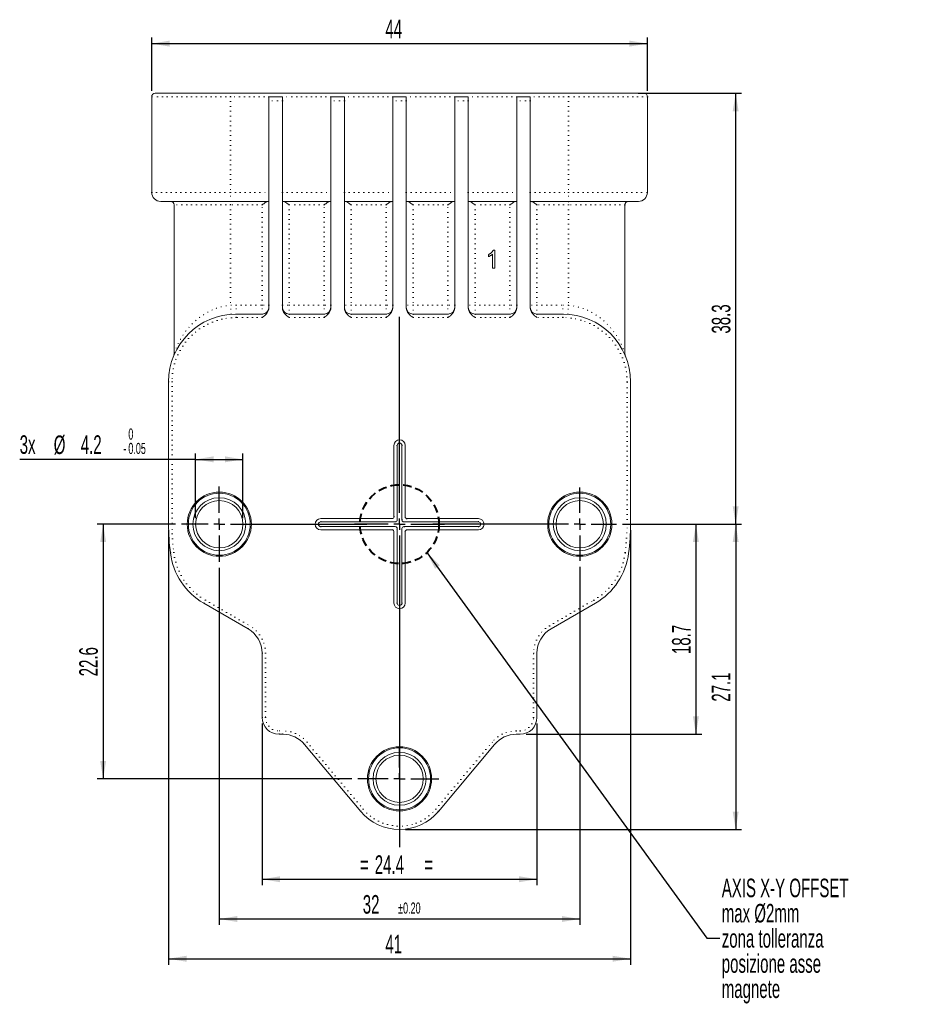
# Model space of a CAD drawing. Header units: millimetres. Extents: x 36 to 454, y 105 to 404.
# Tile 4 of 6: x 36 to 171, y 223 to 371. Entities that reach past the tile are written whole.
import ezdxf

# ---------------------------------------------------------------- set-up
doc = ezdxf.new("R2010")
doc.units = ezdxf.units.MM
doc.linetypes.add('DOT2', pattern=[0.635, 0, -0.635])
doc.linetypes.add('HIDDEN', pattern=[1.905, 1.27, -0.635])
doc.layers.add('LINEE_SOTTILI', color=7, linetype='Continuous')
doc.styles.add('SLDTEXTSTYLE2', font='TXT', dxfattribs={"width": 0.605})
doc.dimstyles.new('SLDDIMSTYLE0', dxfattribs={"dimtxt": 2.8, "dimasz": 2.7, "dimexe": 0, "dimexo": 0.0625, "dimgap": 0.7, "dimtad": 1, "dimlfac": 0.588235, "dimrnd": 1e-09, "dimzin": 12, "dimdsep": 46, "dimtxsty": 'SLDTEXTSTYLE2', "dimsah": 1, "dimcen": 0.09, "dimadec": 0, "dimazin": 3, "dimtfac": 1, "dimtofl": 0, "dimtmove": 0, "dimatfit": 3, "dimfxl": 0, "dimfrac": 2, "dimtolj": 1, "dimtzin": 12, "dimarcsym": 0})
doc.dimstyles.new('SLDDIMSTYLE1', dxfattribs={"dimtxt": 2.8, "dimasz": 2.7, "dimexe": 0, "dimexo": 0.0625, "dimgap": 0.7, "dimtad": 1, "dimlfac": 0.588235, "dimrnd": 1e-09, "dimzin": 12, "dimdsep": 46, "dimtxsty": 'SLDTEXTSTYLE2', "dimsah": 1, "dimcen": 0.09, "dimadec": 0, "dimazin": 3, "dimtol": 1, "dimtp": 0.2, "dimtm": 0.2, "dimtfac": 1, "dimtofl": 0, "dimtmove": 0, "dimatfit": 3, "dimfxl": 0, "dimfrac": 2, "dimtolj": 1, "dimtzin": 0, "dimarcsym": 0})
doc.dimstyles.new('SLDDIMSTYLE2', dxfattribs={"dimtxt": 2.8, "dimasz": 2.7, "dimexe": 0, "dimexo": 0.0625, "dimgap": 0.7, "dimtad": 1, "dimlfac": 0.588235, "dimrnd": 1e-09, "dimzin": 12, "dimdsep": 46, "dimtxsty": 'SLDTEXTSTYLE2', "dimsah": 1, "dimcen": 0.09, "dimadec": 0, "dimazin": 3, "dimtol": 1, "dimtm": 0.05, "dimtfac": 1, "dimtofl": 0, "dimtmove": 0, "dimatfit": 3, "dimfxl": 0, "dimfrac": 2, "dimtolj": 1, "dimarcsym": 0})
doc.dimstyles.new('SLDDIMSTYLE3', dxfattribs={"dimtxt": 2.8, "dimasz": 2.7, "dimexe": 0, "dimexo": 0.0625, "dimgap": 0.7, "dimtad": 1, "dimdec": 1, "dimlfac": 0.588235, "dimrnd": 1e-09, "dimzin": 12, "dimdsep": 46, "dimtxsty": 'SLDTEXTSTYLE2', "dimsah": 1, "dimcen": 0.09, "dimadec": 0, "dimazin": 3, "dimtfac": 1, "dimtdec": 1, "dimtofl": 0, "dimtmove": 0, "dimatfit": 3, "dimfxl": 0, "dimfrac": 2, "dimtolj": 1, "dimtzin": 12, "dimarcsym": 0})
doc.dimstyles.new('SLDDIMSTYLE4', dxfattribs={"dimtxt": 0.18, "dimasz": 2.7, "dimexe": 0, "dimexo": 0.0625, "dimgap": 0, "dimtad": 0, "dimtih": 1, "dimtoh": 1, "dimdec": 0, "dimrnd": 1e-09, "dimzin": 0, "dimdsep": 46, "dimtxsty": 'Standard', "dimsah": 1, "dimcen": 0.09, "dimadec": 0, "dimazin": 0, "dimtfac": 2.7, "dimtdec": 0, "dimtofl": 0, "dimtmove": 0, "dimatfit": 3, "dimfxl": 0, "dimfrac": 2, "dimtolj": 1, "dimtzin": 0, "dimarcsym": 0})

# ---------------------------------------------------------------- blocks, each defined once
blk = doc.blocks.new('_D')
at = {"layer": 'LINEE_SOTTILI', "color": 7}
for p, q in [((72.87, 265.3), (72.87, 240.88)), ((114.35, 265.3), (114.35, 240.88)), ((72.87, 241.78), (114.35, 241.78))]:
    blk.add_line(p, q, dxfattribs=at)
for points in [[(72.87, 241.78), (75.57, 241.33), (75.57, 242.23)], [(114.35, 241.78), (111.65, 242.23), (111.65, 241.33)]]:
    blk.add_solid(points, dxfattribs=at)
at = {"layer": 'LINEE_SOTTILI', "color": 7, "char_height": 2.8, "attachment_point": 1, "style": 'SLDTEXTSTYLE2'}
for s, insert in [('24.4', (89.87, 245.39)), ('=', (87.62, 245.39)), ('=', (97.35, 245.39))]:
    blk.add_mtext(s, dxfattribs=dict(at, insert=insert))
blk = doc.blocks.new('_D_1')
at = {"layer": 'LINEE_SOTTILI', "color": 7}
for p, q in [((66.41, 288.76), (66.41, 234.88)), ((120.81, 288.93), (120.81, 234.88)), ((66.41, 235.78), (120.81, 235.78))]:
    blk.add_line(p, q, dxfattribs=at)
for points in [[(66.41, 235.78), (69.11, 235.33), (69.11, 236.23)], [(120.81, 235.78), (118.11, 236.23), (118.11, 235.33)]]:
    blk.add_solid(points, dxfattribs=at)
at = {"layer": 'LINEE_SOTTILI', "color": 7, "attachment_point": 1, "style": 'SLDTEXTSTYLE2'}
for s, insert, char_height in [('32', (88.06, 239.39), 2.8), ('±0.20', (93.4, 238.27), 1.68)]:
    blk.add_mtext(s, dxfattribs=dict(at, insert=insert, char_height=char_height))
blk = doc.blocks.new('_D_2')
at = {"layer": 'LINEE_SOTTILI', "color": 7}
for p, q in [((58.76, 294.45), (58.76, 228.88)), ((128.46, 294.45), (128.46, 228.88)), ((58.76, 229.78), (128.46, 229.78))]:
    blk.add_line(p, q, dxfattribs=at)
for points in [[(58.76, 229.78), (61.46, 229.33), (61.46, 230.23)], [(128.46, 229.78), (125.76, 230.23), (125.76, 229.33)]]:
    blk.add_solid(points, dxfattribs=at)
at = {"layer": 'LINEE_SOTTILI', "color": 7, "insert": (91.47, 233.39), "char_height": 2.8, "attachment_point": 1, "style": 'SLDTEXTSTYLE2'}
blk.add_mtext('41', dxfattribs=at)
blk = doc.blocks.new('_D_3')
at = {"layer": 'LINEE_SOTTILI', "color": 7}
for p, q in [((56.21, 360.77), (56.21, 368.78)), ((131.01, 360.77), (131.01, 368.78)), ((56.21, 367.88), (131.01, 367.88))]:
    blk.add_line(p, q, dxfattribs=at)
for points in [[(56.21, 367.88), (58.91, 367.43), (58.91, 368.33)], [(131.01, 367.88), (128.31, 368.33), (128.31, 367.43)]]:
    blk.add_solid(points, dxfattribs=at)
at = {"layer": 'LINEE_SOTTILI', "color": 7, "insert": (91.47, 371.49), "char_height": 2.8, "attachment_point": 1, "style": 'SLDTEXTSTYLE2'}
blk.add_mtext('44', dxfattribs=at)
blk = doc.blocks.new('_D_4')
at = {"layer": 'LINEE_SOTTILI', "color": 7}
for p, q in [((59.82, 295.35), (47.98, 295.35)), ((48.88, 295.35), (48.88, 256.93)), ((86.4, 256.93), (47.98, 256.93))]:
    blk.add_line(p, q, dxfattribs=at)
for points in [[(48.88, 295.35), (48.43, 292.65), (49.33, 292.65)], [(48.88, 256.93), (49.33, 259.63), (48.43, 259.63)]]:
    blk.add_solid(points, dxfattribs=at)
at = {"layer": 'LINEE_SOTTILI', "color": 7, "insert": (45.27, 272.4), "char_height": 2.8, "attachment_point": 1, "rotation": 90, "style": 'SLDTEXTSTYLE2'}
blk.add_mtext('22.6', dxfattribs=at)
blk = doc.blocks.new('_D_5')
at = {"layer": 'LINEE_SOTTILI', "color": 7}
for p, q in [((62.84, 305.14), (36.28, 305.14)), ((62.84, 296.25), (62.84, 306.04)), ((62.84, 305.14), (69.98, 305.14)), ((69.98, 296.25), (69.98, 306.04))]:
    blk.add_line(p, q, dxfattribs=at)
for points in [[(62.84, 305.14), (65.54, 304.69), (65.54, 305.59)], [(69.98, 305.14), (67.28, 305.59), (67.28, 304.69)]]:
    blk.add_solid(points, dxfattribs=at)
at = {"layer": 'LINEE_SOTTILI', "color": 7, "attachment_point": 1, "style": 'SLDTEXTSTYLE2'}
for s, insert, char_height in [('0', (52.68, 309.8), 1.68), ('3x', (36.28, 308.77), 2.8), ('%%c', (41.42, 308.75), 2.8), ('4.2', (45.5, 308.77), 2.8), ('0.05', (52.68, 307.63), 1.68), ('-', (51.92, 307.63), 1.68)]:
    blk.add_mtext(s, dxfattribs=dict(at, insert=insert, char_height=char_height))
blk = doc.blocks.new('_D_6')
at = {"layer": 'LINEE_SOTTILI', "color": 7}
for p, q in [((127.24, 295.35), (139.24, 295.35)), ((138.34, 295.35), (138.34, 263.65)), ((112.7, 263.65), (139.24, 263.65))]:
    blk.add_line(p, q, dxfattribs=at)
for points in [[(138.34, 295.35), (137.89, 292.65), (138.79, 292.65)], [(138.34, 263.65), (138.79, 266.35), (137.89, 266.35)]]:
    blk.add_solid(points, dxfattribs=at)
at = {"layer": 'LINEE_SOTTILI', "color": 7, "insert": (134.73, 275.76), "char_height": 2.8, "attachment_point": 1, "rotation": 90, "style": 'SLDTEXTSTYLE2'}
blk.add_mtext('18.7', dxfattribs=at)
blk = doc.blocks.new('_D_7')
at = {"layer": 'LINEE_SOTTILI', "color": 7}
for p, q in [((127.24, 295.35), (145.24, 295.35)), ((144.34, 295.35), (144.34, 249.28)), ((94.51, 249.28), (145.24, 249.28))]:
    blk.add_line(p, q, dxfattribs=at)
for points in [[(144.34, 295.35), (143.89, 292.65), (144.79, 292.65)], [(144.34, 249.28), (144.79, 251.98), (143.89, 251.98)]]:
    blk.add_solid(points, dxfattribs=at)
at = {"layer": 'LINEE_SOTTILI', "color": 7, "insert": (140.73, 268.57), "char_height": 2.8, "attachment_point": 1, "rotation": 90, "style": 'SLDTEXTSTYLE2'}
blk.add_mtext('27.1', dxfattribs=at)
blk = doc.blocks.new('_D_8')
at = {"layer": 'LINEE_SOTTILI', "color": 7}
for p, q in [((129.62, 360.38), (145.24, 360.38)), ((144.34, 295.35), (144.34, 360.38)), ((127.24, 295.35), (145.24, 295.35))]:
    blk.add_line(p, q, dxfattribs=at)
for points in [[(144.34, 360.38), (143.89, 357.68), (144.79, 357.68)], [(144.34, 295.35), (144.79, 298.05), (143.89, 298.05)]]:
    blk.add_solid(points, dxfattribs=at)
at = {"layer": 'LINEE_SOTTILI', "color": 7, "insert": (140.73, 324.12), "char_height": 2.8, "attachment_point": 1, "rotation": 90, "style": 'SLDTEXTSTYLE2'}
blk.add_mtext('38.3', dxfattribs=at)
blk = doc.blocks.new('SW_NOTE_2')
at = {"layer": 'LINEE_SOTTILI', "color": 0, "char_height": 2.8, "attachment_point": 1, "style": 'SLDTEXTSTYLE2'}
for s, insert in [('AXIS X-Y OFFSET', (0.28, 8.96)), ('max Ø2mm', (0.28, 5.15)), ('zona tolleranza', (0.28, 1.35)), ('posizione asse', (0.28, -2.45)), ('magnete', (0.28, -6.25))]:
    blk.add_mtext(s, dxfattribs=dict(at, insert=insert))
blk = doc.blocks.new('SW_CENTERMARKSYMBOL_0')
at = {"layer": 'LINEE_SOTTILI', "color": 0}
for p, q in [((0, 1.7), (0, 5.7)), ((-1.7, 0), (-5.7, 0)), ((0, 0), (-0.85, 0)), ((0, 0), (0, 0.85)), ((0, 0), (0, -0.85)), ((0, 0), (0.85, 0)), ((1.7, 0), (22.26, 0)), ((0, -1.7), (0, -5.7))]:
    blk.add_line(p, q, dxfattribs=at)
blk = doc.blocks.new('SW_CENTERMARKSYMBOL_1')
at = {"layer": 'LINEE_SOTTILI', "color": 0}
for p, q in [((0, 1.7), (0, 5.53)), ((-1.7, 0), (-22.17, 0)), ((0, 0), (-0.85, 0)), ((0, 0), (0, 0.85)), ((0, 0), (0, -0.85)), ((0, 0), (0.85, 0)), ((1.7, 0), (5.53, 0)), ((0, -1.7), (0, -5.53))]:
    blk.add_line(p, q, dxfattribs=at)
blk = doc.blocks.new('SW_CENTERMARKSYMBOL_2')
at = {"layer": 'LINEE_SOTTILI', "color": 0}
for p, q in [((0, 1.7), (0, 31.31)), ((-1.7, 0), (-6.8, 0)), ((0, 0), (-0.85, 0)), ((0, 0), (0, 0.85)), ((0, 0), (0, -0.85)), ((0, 0), (0.85, 0)), ((1.7, 0), (6.8, 0)), ((0, -1.7), (0, -48.75))]:
    blk.add_line(p, q, dxfattribs=at)
blk = doc.blocks.new('SW_CENTERMARKSYMBOL_3')
at = {"layer": 'LINEE_SOTTILI', "color": 0}
for p, q in [((0, 1.7), (0, 4.85)), ((-1.7, 0), (-6.31, 0)), ((0, 0), (-0.85, 0)), ((0, 0), (0, 0.85)), ((0, 0), (0, -0.85)), ((0, 0), (0.85, 0)), ((1.7, 0), (5.91, 0)), ((0, -1.7), (0, -4.85))]:
    blk.add_line(p, q, dxfattribs=at)

msp = doc.modelspace()

# ---------------------------------------------------------------- linework, layer by layer
at = {"color": 7, "linetype": 'Continuous', "lineweight": 15}
for p, q in [((56.21015, 359.86803), (56.21015, 345.41803)), ((56.72015, 360.37803), (68.11015, 360.37803)), ((68.11015, 360.37803), (119.11015, 360.37803)), ((75.93015, 359.86803), (73.89015, 359.86803)), ((73.89015, 359.23765), (73.89015, 359.86803)), ((75.93015, 359.86803), (75.93015, 359.23765)), ((85.28015, 359.86803), (83.24015, 359.86803)), ((83.24015, 359.23765), (83.24015, 359.86803)), ((85.28015, 359.86803), (85.28015, 359.23765)), ((94.63015, 359.86803), (92.59015, 359.86803)), ((92.59015, 359.23765), (92.59015, 359.86803)), ((94.63015, 359.86803), (94.63015, 359.23765)), ((103.98015, 359.86803), (101.94015, 359.86803)), ((101.94015, 359.23765), (101.94015, 359.86803)), ((103.98015, 359.86803), (103.98015, 359.23765)), ((113.33015, 359.86803), (111.29015, 359.86803)), ((111.29015, 359.23765), (111.29015, 359.86803)), ((113.33015, 359.86803), (113.33015, 359.23765)), ((119.11015, 360.37803), (130.50015, 360.37803)), ((131.01015, 345.41803), (131.01015, 359.86803)), ((73.89015, 359.23765), (73.89015, 327.99052)), ((75.93015, 327.99052), (75.93015, 359.23765)), ((83.24015, 359.23765), (83.24015, 327.99052)), ((85.28015, 327.99052), (85.28015, 359.23765)), ((92.59015, 359.23765), (92.59015, 327.99052)), ((94.63015, 327.99052), (94.63015, 359.23765)), ((101.94015, 359.23765), (101.94015, 327.99052)), ((103.98015, 327.99052), (103.98015, 359.23765)), ((111.29015, 359.23765), (111.29015, 327.99052)), ((113.33015, 327.99052), (113.33015, 359.23765)), ((68.11015, 344.05803), (57.57015, 344.05803)), ((59.61015, 343.54803), (59.61015, 321.20986)), ((73.89015, 344.05803), (68.11015, 344.05803)), ((83.24015, 344.05803), (75.93015, 344.05803)), ((92.59015, 344.05803), (85.28015, 344.05803)), ((101.94015, 344.05803), (94.63015, 344.05803)), ((111.29015, 344.05803), (103.98015, 344.05803)), ((119.11015, 344.05803), (113.33015, 344.05803)), ((129.65015, 344.05803), (119.11015, 344.05803)), ((127.61015, 321.20986), (127.61015, 343.54803)), ((107.01865, 335.72082), (107.01865, 336.04229)), ((107.64634, 334.00229), (107.64634, 336.12185)), ((107.77058, 336.72229), (107.99506, 336.72229)), ((107.99506, 336.72229), (107.99506, 334.00229)), ((107.99506, 334.00229), (107.64634, 334.00229)), ((68.96015, 327.05803), (72.87015, 327.05803)), ((76.95015, 327.05803), (82.22015, 327.05803)), ((86.30015, 327.05803), (91.57015, 327.05803)), ((95.65015, 327.05803), (100.92015, 327.05803)), ((105.00015, 327.05803), (110.27015, 327.05803)), ((114.35015, 327.05803), (118.26015, 327.05803)), ((59.61051, 321.20986), (59.6111, 321.21154)), ((59.51177, 320.70095), (59.52356, 320.72929)), ((127.7026, 320.71521), (127.67722, 320.77618)), ((58.76015, 295.35303), (58.76015, 316.85803)), ((128.46015, 316.85803), (128.46015, 295.35303)), ((92.76015, 307.25303), (92.76015, 296.49748)), ((93.2509, 307.25303), (93.2509, 296.00673)), ((93.9694, 296.00673), (93.9694, 307.25303)), ((94.46015, 296.49748), (94.46015, 307.25303)), ((92.4657, 296.20303), (81.71015, 296.20303)), ((92.95645, 295.71228), (81.71015, 295.71228)), ((105.51015, 295.71228), (94.26385, 295.71228)), ((105.51015, 296.20303), (94.7546, 296.20303)), ((81.71015, 294.99377), (92.95645, 294.99377)), ((81.71015, 294.50303), (92.4657, 294.50303)), ((92.76015, 294.20858), (92.76015, 283.45303)), ((93.2509, 294.69933), (93.2509, 283.45303)), ((93.9694, 283.45303), (93.9694, 294.69933)), ((94.26385, 294.99377), (105.51015, 294.99377)), ((94.46015, 283.45303), (94.46015, 294.20858)), ((94.7546, 294.50303), (105.51015, 294.50303)), ((70.74515, 279.5799), (64.05281, 283.44372)), ((123.16749, 283.44372), (116.47515, 279.5799)), ((72.87015, 266.19803), (72.87015, 275.89929)), ((114.35015, 275.89929), (114.35015, 266.19803)), ((76.00742, 263.64803), (75.42015, 263.64803)), ((111.80015, 263.64803), (111.21288, 263.64803)), ((87.74991, 252.0157), (79.26311, 262.12987)), ((107.95719, 262.12987), (99.47039, 252.0157))]:
    msp.add_line(p, q, dxfattribs=at)
at = {"color": 8, "linetype": 'DOT2', "lineweight": 0}
for p, q in [((68.11015, 359.86803), (56.21015, 359.86803)), ((68.11015, 359.86803), (68.11015, 360.37803)), ((73.89015, 359.86803), (68.11015, 359.86803)), ((68.11015, 359.86803), (68.11015, 345.41803)), ((83.24015, 359.86803), (75.93015, 359.86803)), ((92.59015, 359.86803), (85.28015, 359.86803)), ((101.94015, 359.86803), (94.63015, 359.86803)), ((111.29015, 359.86803), (103.98015, 359.86803)), ((119.11015, 359.86803), (113.33015, 359.86803)), ((119.11015, 359.86803), (119.11015, 360.37803)), ((131.01015, 359.86803), (119.11015, 359.86803)), ((119.11015, 359.86803), (119.11015, 345.41803)), ((75.93015, 359.23765), (73.89015, 359.23765)), ((85.28015, 359.23765), (83.24015, 359.23765)), ((94.63015, 359.23765), (92.59015, 359.23765)), ((103.98015, 359.23765), (101.94015, 359.23765)), ((113.33015, 359.23765), (111.29015, 359.23765)), ((56.21015, 345.41803), (68.11015, 345.41803)), ((68.11015, 344.05803), (68.11015, 345.41803)), ((68.11015, 345.41803), (73.89015, 345.41803)), ((75.93015, 345.41803), (83.24015, 345.41803)), ((85.28015, 345.41803), (92.59015, 345.41803)), ((94.63015, 345.41803), (101.94015, 345.41803)), ((103.98015, 345.41803), (111.29015, 345.41803)), ((113.33015, 345.41803), (119.11015, 345.41803)), ((119.11015, 344.05803), (119.11015, 345.41803)), ((119.11015, 345.41803), (131.01015, 345.41803)), ((68.11015, 343.54803), (59.61015, 343.54803)), ((68.11015, 343.54803), (68.11015, 344.05803)), ((72.87015, 343.54803), (68.11015, 343.54803)), ((68.11015, 343.54803), (68.11015, 328.38673)), ((72.87015, 328.41803), (72.87015, 343.54803)), ((76.95015, 343.54803), (76.95015, 328.41803)), ((82.22015, 343.54803), (76.95015, 343.54803)), ((82.22015, 328.41803), (82.22015, 343.54803)), ((86.30015, 343.54803), (86.30015, 328.41803)), ((91.57015, 343.54803), (86.30015, 343.54803)), ((91.57015, 328.41803), (91.57015, 343.54803)), ((95.65015, 343.54803), (95.65015, 328.41803)), ((100.92015, 343.54803), (95.65015, 343.54803)), ((100.92015, 328.41803), (100.92015, 343.54803)), ((105.00015, 343.54803), (105.00015, 328.41803)), ((110.27015, 343.54803), (105.00015, 343.54803)), ((110.27015, 328.41803), (110.27015, 343.54803)), ((114.35015, 343.54803), (114.35015, 328.41803)), ((119.11015, 343.54803), (114.35015, 343.54803)), ((119.11015, 344.05803), (119.11015, 343.54803)), ((127.61015, 343.54803), (119.11015, 343.54803)), ((119.11015, 343.54803), (119.11015, 328.38673)), ((68.21015, 327.03042), (68.11015, 328.38673)), ((68.96015, 327.05803), (68.96015, 328.41803)), ((68.96015, 328.41803), (72.87015, 328.41803)), ((72.87015, 327.05803), (72.87015, 328.41803)), ((73.89015, 328.41803), (72.87015, 328.41803)), ((75.93015, 328.41803), (76.95015, 328.41803)), ((76.95015, 328.41803), (76.95015, 327.05803)), ((76.95015, 328.41803), (82.22015, 328.41803)), ((82.22015, 327.05803), (82.22015, 328.41803)), ((83.24015, 328.41803), (82.22015, 328.41803)), ((86.30015, 328.41803), (85.28015, 328.41803)), ((86.30015, 328.41803), (86.30015, 327.05803)), ((86.30015, 328.41803), (91.57015, 328.41803)), ((91.57015, 327.05803), (91.57015, 328.41803)), ((92.59015, 328.41803), (91.57015, 328.41803)), ((95.65015, 328.41803), (94.63015, 328.41803)), ((95.65015, 328.41803), (95.65015, 327.05803)), ((95.65015, 328.41803), (100.92015, 328.41803)), ((100.92015, 327.05803), (100.92015, 328.41803)), ((101.94015, 328.41803), (100.92015, 328.41803)), ((105.00015, 328.41803), (103.98015, 328.41803)), ((105.00015, 328.41803), (105.00015, 327.05803)), ((105.00015, 328.41803), (110.27015, 328.41803)), ((110.27015, 327.05803), (110.27015, 328.41803)), ((111.29015, 328.41803), (110.27015, 328.41803)), ((114.35015, 328.41803), (113.33015, 328.41803)), ((114.35015, 328.41803), (114.35015, 327.05803)), ((114.35015, 328.41803), (118.26015, 328.41803)), ((118.26015, 327.05803), (118.26015, 328.41803)), ((119.01015, 327.03042), (119.11015, 328.38673)), ((68.96015, 326.54803), (68.96015, 327.05803)), ((72.87015, 326.54803), (72.87015, 327.05803)), ((76.95015, 327.05803), (76.95015, 326.54803)), ((82.22015, 326.54803), (82.22015, 327.05803)), ((86.30015, 327.05803), (86.30015, 326.54803)), ((91.57015, 326.54803), (91.57015, 327.05803)), ((95.65015, 327.05803), (95.65015, 326.54803)), ((100.92015, 326.54803), (100.92015, 327.05803)), ((105.00015, 327.05803), (105.00015, 326.54803)), ((110.27015, 326.54803), (110.27015, 327.05803)), ((114.35015, 327.05803), (114.35015, 326.54803)), ((118.26015, 326.54803), (118.26015, 327.05803)), ((72.87015, 326.54803), (68.96015, 326.54803)), ((82.22015, 326.54803), (76.95015, 326.54803)), ((91.57015, 326.54803), (86.30015, 326.54803)), ((100.92015, 326.54803), (95.65015, 326.54803)), ((110.27015, 326.54803), (105.00015, 326.54803)), ((118.26015, 326.54803), (114.35015, 326.54803)), ((58.76015, 316.85803), (59.27015, 316.85803)), ((59.27015, 316.85803), (59.27015, 295.35303)), ((127.95015, 295.35303), (127.95015, 316.85803)), ((127.95015, 316.85803), (128.46015, 316.85803)), ((93.2509, 307.25303), (92.76015, 307.25303)), ((93.9694, 307.25303), (94.46015, 307.25303)), ((81.71015, 295.71228), (81.71015, 296.20303)), ((92.95645, 295.71228), (92.4657, 296.20303)), ((92.76015, 296.49748), (93.2509, 296.00673)), ((93.9694, 296.00673), (94.46015, 296.49748)), ((94.7546, 296.20303), (94.26385, 295.71228)), ((105.51015, 295.71228), (105.51015, 296.20303)), ((58.76015, 295.35303), (59.27015, 295.35303)), ((81.71015, 294.99377), (81.71015, 294.50303)), ((92.4657, 294.50303), (92.95645, 294.99377)), ((93.2509, 294.69933), (92.76015, 294.20858)), ((94.46015, 294.20858), (93.9694, 294.69933)), ((94.26385, 294.99377), (94.7546, 294.50303)), ((105.51015, 294.99377), (105.51015, 294.50303)), ((127.95015, 295.35303), (128.46015, 295.35303)), ((59.03253, 291.00442), (59.53854, 291.06806)), ((127.68176, 291.06806), (128.18777, 291.00442)), ((64.05281, 283.44372), (64.30781, 283.8854)), ((64.30781, 283.8854), (71.00015, 280.02157)), ((116.22015, 280.02157), (122.91249, 283.8854)), ((122.91249, 283.8854), (123.16749, 283.44372)), ((93.2509, 283.45303), (92.76015, 283.45303)), ((93.9694, 283.45303), (94.46015, 283.45303)), ((70.74515, 279.5799), (71.00015, 280.02157)), ((116.22015, 280.02157), (116.47515, 279.5799)), ((72.87015, 275.89929), (73.38015, 275.89929)), ((73.38015, 275.89929), (73.38015, 266.19803)), ((113.84015, 275.89929), (114.35015, 275.89929)), ((113.84015, 266.19803), (113.84015, 275.89929)), ((72.87015, 266.19803), (73.38015, 266.19803)), ((113.84015, 266.19803), (114.35015, 266.19803)), ((75.42015, 263.64803), (75.42015, 264.15803)), ((75.42015, 264.15803), (76.00742, 264.15803)), ((76.00742, 263.64803), (76.00742, 264.15803)), ((111.21288, 264.15803), (111.21288, 263.64803)), ((111.21288, 264.15803), (111.80015, 264.15803)), ((111.80015, 264.15803), (111.80015, 263.64803)), ((79.26311, 262.12987), (79.65379, 262.4577)), ((79.65379, 262.4577), (88.14059, 252.34352)), ((99.07971, 252.34352), (107.56651, 262.4577)), ((107.56651, 262.4577), (107.95719, 262.12987)), ((87.74991, 252.0157), (88.14059, 252.34352)), ((99.47039, 252.0157), (99.07971, 252.34352))]:
    msp.add_line(p, q, dxfattribs=at)
at = {"color": 7, "linetype": 'Continuous', "lineweight": 15}
for centre, radius in [((66.41015, 295.35303), 4.845), ((120.81015, 295.35303), 4.845), ((66.41015, 295.35303), 4.675), ((66.41015, 295.35303), 3.995), ((66.41015, 295.35303), 3.57), ((120.81015, 295.35303), 4.675), ((120.81015, 295.35303), 3.995), ((120.81015, 295.35303), 3.57), ((93.61015, 256.93303), 4.845), ((93.61015, 256.93303), 4.675), ((93.61015, 256.93303), 3.995), ((93.61015, 256.93303), 3.57)]:
    msp.add_circle(centre, radius, dxfattribs=at)
for centre, radius, start, end in [((56.72015, 359.86803), 0.51, 90, 180), ((130.50015, 359.86803), 0.51, 0, 90), ((57.57015, 345.41803), 1.36, 180, 270), ((129.65015, 345.41803), 1.36, 270, 0), ((59.10015, 343.54803), 0.51, 0, 90), ((128.12015, 343.54803), 0.51, 90, 180), ((68.96015, 316.85803), 10.2, 90, 180), ((72.87015, 328.07803), 1.02, 270, 0), ((76.95015, 328.07803), 1.02, 180, 270), ((82.22015, 328.07803), 1.02, 270, 0), ((86.30015, 328.07803), 1.02, 180, 270), ((91.57015, 328.07803), 1.02, 270, 0), ((95.65015, 328.07803), 1.02, 180, 270), ((100.92015, 328.07803), 1.02, 270, 0), ((105.00015, 328.07803), 1.02, 180, 270), ((110.27015, 328.07803), 1.02, 270, 0), ((114.35015, 328.07803), 1.02, 180, 270), ((118.26015, 316.85803), 10.2, 0, 90), ((93.61015, 307.25303), 0.85, 0, 180), ((93.61015, 307.25303), 0.35925, 0, 180), ((81.71015, 295.35303), 0.85, 90, 270), ((81.71015, 295.35303), 0.35925, 90, 270), ((105.51015, 295.35303), 0.85, 270, 90), ((105.51015, 295.35303), 0.35925, 270, 90), ((93.61015, 295.35303), 34.85, 180, 187.1680932), ((93.61015, 295.35303), 34.85, 352.8319068, 0), ((69.15281, 292.27718), 10.2, 187.1680932, 240), ((118.06749, 292.27718), 10.2, 300, 352.8319068), ((93.61015, 283.45303), 0.85, 180, 0), ((93.61015, 283.45303), 0.35925, 180, 0), ((68.62015, 275.89929), 4.25, 0, 60), ((118.60015, 275.89929), 4.25, 120, 180), ((75.42015, 266.19803), 2.55, 180, 270), ((111.80015, 266.19803), 2.55, 270, 0), ((76.00742, 259.39803), 4.25, 40, 90), ((111.21288, 259.39803), 4.25, 90, 140), ((93.61015, 256.93303), 7.65, 220, 320)]:
    msp.add_arc(centre, radius, start, end, dxfattribs=at)
at = {"color": 8, "linetype": 'DOT2', "lineweight": 0}
for centre, radius, start, end in [((68.96015, 316.85803), 11.56, 90, 94.2167305), ((118.26015, 316.85803), 11.56, 85.7832695, 90), ((68.96015, 316.85803), 9.69, 90, 180), ((118.26015, 316.85803), 9.69, 0, 90), ((93.61015, 295.35303), 34.34, 180, 187.1680932), ((93.61015, 295.35303), 34.34, 352.8319068, 0), ((69.15281, 292.27718), 9.69, 187.1680932, 240), ((118.06749, 292.27718), 9.69, 300, 352.8319068), ((68.62015, 275.89929), 4.76, 0, 60), ((118.60015, 275.89929), 4.76, 120, 180), ((75.42015, 266.19803), 2.04, 180, 270), ((111.80015, 266.19803), 2.04, 270, 0), ((76.00742, 259.39803), 4.76, 40, 90), ((111.21288, 259.39803), 4.76, 90, 140), ((93.61015, 256.93303), 7.14, 220, 320)]:
    msp.add_arc(centre, radius, start, end, dxfattribs=at)
at = {"color": 7, "linetype": 'Continuous', "lineweight": 15}
for centre, major_axis, start_param, end_param in [((92.36755, 296.59563), (0.31038, -0.31038), 5.624127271, 6.942243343), ((92.8583, 296.10488), (0.31038, -0.31038), 5.624127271, 6.942243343), ((94.362, 296.10488), (0.31038, 0.31038), 2.482534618, 3.800650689), ((94.85275, 296.59563), (0.31038, 0.31038), 2.482534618, 3.800650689), ((92.36755, 294.11043), (-0.31038, -0.31038), 2.482534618, 3.800650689), ((92.8583, 294.60118), (-0.31038, -0.31038), 2.482534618, 3.800650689), ((94.362, 294.60118), (-0.31038, 0.31038), 5.624127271, 6.942243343), ((94.85275, 294.11043), (-0.31038, 0.31038), 5.624127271, 6.942243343)]:
    msp.add_ellipse(centre, major_axis=major_axis, ratio=0.774596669, start_param=start_param, end_param=end_param, dxfattribs=at)
for points, knots in [([(73.7535, 344.05803), (73.6518, 344.05803), (73.50637, 343.97545), (73.19675, 343.77965), (73.03265, 343.66293), (72.87015, 343.54803)], [0, 0, 0, 0, 0.5, 0.5, 1, 1, 1, 1]), ([(76.0668, 344.05803), (76.1685, 344.05803), (76.31393, 343.97545), (76.62355, 343.77965), (76.78765, 343.66293), (76.95015, 343.54803)], [0, 0, 0, 0, 0.5, 0.5, 1, 1, 1, 1]), ([(83.1035, 344.05803), (83.0018, 344.05803), (82.85637, 343.97545), (82.54675, 343.77965), (82.38265, 343.66293), (82.22015, 343.54803)], [0, 0, 0, 0, 0.5, 0.5, 1, 1, 1, 1]), ([(85.4168, 344.05803), (85.5185, 344.05803), (85.66393, 343.97545), (85.97355, 343.77965), (86.13765, 343.66293), (86.30015, 343.54803)], [0, 0, 0, 0, 0.5, 0.5, 1, 1, 1, 1]), ([(92.4535, 344.05803), (92.3518, 344.05803), (92.20637, 343.97545), (91.89675, 343.77965), (91.73265, 343.66293), (91.57015, 343.54803)], [0, 0, 0, 0, 0.5, 0.5, 1, 1, 1, 1]), ([(94.7668, 344.05803), (94.8685, 344.05803), (95.01393, 343.97545), (95.32355, 343.77965), (95.48765, 343.66293), (95.65015, 343.54803)], [0, 0, 0, 0, 0.5, 0.5, 1, 1, 1, 1]), ([(101.8035, 344.05803), (101.7018, 344.05803), (101.55637, 343.97545), (101.24675, 343.77965), (101.08265, 343.66293), (100.92015, 343.54803)], [0, 0, 0, 0, 0.5, 0.5, 1, 1, 1, 1]), ([(104.1168, 344.05803), (104.2185, 344.05803), (104.36393, 343.97545), (104.67355, 343.77965), (104.83765, 343.66293), (105.00015, 343.54803)], [0, 0, 0, 0, 0.5, 0.5, 1, 1, 1, 1]), ([(111.1535, 344.05803), (111.0518, 344.05803), (110.90637, 343.97545), (110.59675, 343.77965), (110.43265, 343.66293), (110.27015, 343.54803)], [0, 0, 0, 0, 0.5, 0.5, 1, 1, 1, 1]), ([(113.4668, 344.05803), (113.5685, 344.05803), (113.71393, 343.97545), (114.02355, 343.77965), (114.18765, 343.66293), (114.35015, 343.54803)], [0, 0, 0, 0, 0.5, 0.5, 1, 1, 1, 1]), ([(107.01865, 336.04229), (107.06223, 336.06474), (107.14811, 336.10897), (107.26945, 336.18536), (107.38273, 336.26817), (107.48608, 336.35739), (107.57873, 336.44858), (107.6568, 336.5406), (107.72213, 336.63007), (107.7549, 336.69246), (107.77058, 336.72229)], [0, 0, 0, 0, 0.142657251, 0.281168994, 0.416977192, 0.550852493, 0.67836417, 0.795032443, 0.901998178, 1, 1, 1, 1]), ([(107.64634, 336.12185), (107.62627, 336.10248), (107.58453, 336.06224), (107.51399, 336.00528), (107.43525, 335.94755), (107.34935, 335.89204), (107.26178, 335.83978), (107.17716, 335.79278), (107.09689, 335.753), (107.04402, 335.73126), (107.01865, 335.72082)], [0, 0, 0, 0, 0.1116703, 0.232094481, 0.362743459, 0.50255751, 0.641525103, 0.771098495, 0.890161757, 1, 1, 1, 1]), ([(73.89015, 327.99052), (73.89015, 327.67994), (73.76024, 327.38267), (73.3733, 326.90674), (73.12034, 326.72494), (72.87015, 326.54803)], [0, 0, 0, 0, 0.5, 0.5, 1, 1, 1, 1]), ([(75.93015, 327.99052), (75.93015, 327.67994), (76.06006, 327.38267), (76.447, 326.90674), (76.69996, 326.72494), (76.95015, 326.54803)], [0, 0, 0, 0, 0.5, 0.5, 1, 1, 1, 1]), ([(83.24015, 327.99052), (83.24015, 327.67994), (83.11024, 327.38267), (82.7233, 326.90674), (82.47034, 326.72494), (82.22015, 326.54803)], [0, 0, 0, 0, 0.5, 0.5, 1, 1, 1, 1]), ([(85.28015, 327.99052), (85.28015, 327.67994), (85.41006, 327.38267), (85.797, 326.90674), (86.04996, 326.72494), (86.30015, 326.54803)], [0, 0, 0, 0, 0.5, 0.5, 1, 1, 1, 1]), ([(92.59015, 327.99052), (92.59015, 327.67994), (92.46024, 327.38267), (92.0733, 326.90674), (91.82034, 326.72494), (91.57015, 326.54803)], [0, 0, 0, 0, 0.5, 0.5, 1, 1, 1, 1]), ([(94.63015, 327.99052), (94.63015, 327.67994), (94.76006, 327.38267), (95.147, 326.90674), (95.39996, 326.72494), (95.65015, 326.54803)], [0, 0, 0, 0, 0.5, 0.5, 1, 1, 1, 1]), ([(101.94015, 327.99052), (101.94015, 327.67994), (101.81024, 327.38267), (101.4233, 326.90674), (101.17034, 326.72494), (100.92015, 326.54803)], [0, 0, 0, 0, 0.5, 0.5, 1, 1, 1, 1]), ([(103.98015, 327.99052), (103.98015, 327.67994), (104.11006, 327.38267), (104.497, 326.90674), (104.74996, 326.72494), (105.00015, 326.54803)], [0, 0, 0, 0, 0.5, 0.5, 1, 1, 1, 1]), ([(111.29015, 327.99052), (111.29015, 327.67994), (111.16024, 327.38267), (110.7733, 326.90674), (110.52034, 326.72494), (110.27015, 326.54803)], [0, 0, 0, 0, 0.5, 0.5, 1, 1, 1, 1]), ([(113.33015, 327.99052), (113.33015, 327.67994), (113.46006, 327.38267), (113.847, 326.90674), (114.09996, 326.72494), (114.35015, 326.54803)], [0, 0, 0, 0, 0.5, 0.5, 1, 1, 1, 1]), ([(59.61565, 321.21172), (59.61609, 321.20238), (59.61947, 321.13084), (59.60073, 321.02046), (59.57716, 320.91321), (59.56834, 320.88374), (59.56695, 320.87908)], [0, 0, 0, 0, 0.076267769, 0.584329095, 0.934249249, 1, 1, 1, 1]), ([(127.65804, 320.86465), (127.65447, 320.87656), (127.64423, 320.91072), (127.61336, 321.0321), (127.61213, 321.14411), (127.61134, 321.21564)], [0, 0, 0, 0, 0.162201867, 0.465019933, 1, 1, 1, 1])]:
    msp.add_open_spline(points, degree=3, knots=knots, dxfattribs=at)
at = {"color": 8, "linetype": 'DOT2', "lineweight": 0}
for points, knots in [([(59.6111, 321.21154), (59.61125, 321.21197), (59.61359, 321.21862), (59.70698, 321.48836), (60.02808, 322.28828), (60.58618, 323.38521), (61.38332, 324.57715), (62.39557, 325.72642), (63.49008, 326.65017), (64.62196, 327.35809), (65.69579, 327.85284), (66.86935, 328.227), (67.69161, 328.33285), (68.11015, 328.38673)], [0, 0, 0, 0, 0.005539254, 0.084958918, 0.184307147, 0.307216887, 0.432908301, 0.55202017, 0.67398655, 0.755078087, 0.837983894, 0.917530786, 1, 1, 1, 1]), ([(119.11015, 328.38673), (119.44408, 328.34666), (120.1209, 328.26544), (121.17976, 327.97515), (122.26268, 327.53421), (123.50057, 326.82196), (124.73985, 325.82259), (125.82681, 324.59599), (126.65406, 323.35145), (127.1415, 322.38427), (127.41568, 321.7357), (127.56897, 321.32798), (127.59447, 321.25403), (127.60777, 321.21546)], [0, 0, 0, 0, 0.06575021, 0.133264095, 0.217076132, 0.303345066, 0.435107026, 0.571515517, 0.694263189, 0.819469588, 0.877055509, 0.935874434, 1, 1, 1, 1])]:
    msp.add_open_spline(points, degree=3, knots=knots, dxfattribs=at)
at = {"layer": 'LINEE_SOTTILI', "color": 1, "linetype": 'HIDDEN', "lineweight": 40}
msp.add_circle((93.61015, 295.35303), 5.95, dxfattribs=at)

# ---------------------------------------------------------------- block references
at = {"layer": 'LINEE_SOTTILI', "color": 7}
for name, p in [('SW_CENTERMARKSYMBOL_2', (93.61015, 295.35303)), ('SW_CENTERMARKSYMBOL_0', (66.41015, 295.35303)), ('SW_CENTERMARKSYMBOL_1', (120.81015, 295.35303)), ('SW_CENTERMARKSYMBOL_3', (93.61015, 256.93303)), ('SW_NOTE_2', (141.96053, 232.90833))]:
    msp.add_blockref(name, p, dxfattribs=at)

# ---------------------------------------------------------------- dimensions: what is measured, and where the dimension line sits
for base, p1, p2, dimstyle, picture, middle in [((131.01015, 367.87803), (56.21015, 359.86803), (131.01015, 359.86803), 'SLDDIMSTYLE0', '_D_3', (93.61015, 367.87803)), ((128.46015, 229.78303), (58.76015, 295.35303), (128.46015, 295.35303), 'SLDDIMSTYLE0', '_D_2', (93.61015, 229.78303)), ((120.81015, 235.78303), (66.41015, 289.65803), (120.81015, 289.82803), 'SLDDIMSTYLE1', '_D_1', (93.61015, 235.78303))]:
    dim = msp.add_linear_dim(base=base, p1=p1, p2=p2, dimstyle=dimstyle, dxfattribs=at)
    dim.commit()
    dim.dimension.update_dxf_attribs({"geometry": picture, "text_midpoint": middle, "dimtype": 160})
for base, p1, p2, dimstyle, picture, middle in [((144.3401494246, 360.3780268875), (126.3351494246, 295.3530268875), (128.7151494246, 360.3780268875), 'SLDDIMSTYLE3', '_D_8', (144.3401494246, 327.8655268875)), ((48.88015, 256.93303), (60.71515, 295.35303), (87.29633, 256.93303), 'SLDDIMSTYLE0', '_D_4', (48.88015, 276.14303)), ((144.34015, 249.28303), (126.33515, 295.35303), (93.61015, 249.28303), 'SLDDIMSTYLE0', '_D_7', (144.34015, 272.31803)), ((138.3401494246, 263.6480268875), (126.3351494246, 295.3530268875), (111.8001494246, 263.6480268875), 'SLDDIMSTYLE3', '_D_6', (138.3401494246, 279.5005268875))]:
    dim = msp.add_linear_dim(base=base, p1=p1, p2=p2, angle=90, dimstyle=dimstyle, dxfattribs=at)
    dim.commit()
    dim.dimension.update_dxf_attribs({"geometry": picture, "text_midpoint": middle, "dimtype": 160})
for base, p1, p2, text, dimstyle, picture, middle in [((69.98015, 305.14192), (62.84015, 295.35303), (69.98015, 295.35303), '3x %%c<>', 'SLDDIMSTYLE2', '_D_5', (46.72895, 305.14192)), ((114.35015, 241.78303), (72.87015, 266.19803), (114.35015, 266.19803), '=<>=', 'SLDDIMSTYLE0', '_D', (93.61015, 241.78303))]:
    dim = msp.add_linear_dim(base=base, p1=p1, p2=p2, text=text, dimstyle=dimstyle, dxfattribs=at)
    dim.commit()
    dim.dimension.update_dxf_attribs({"geometry": picture, "text_midpoint": middle, "dimtype": 160})

# ---------------------------------------------------------------- leaders
msp.add_leader([(97.74472, 291.07426), (139.96122, 232.90833), (141.96053, 232.90833)], dimstyle='SLDDIMSTYLE4', dxfattribs=at)

doc.saveas('drawing.dxf')
